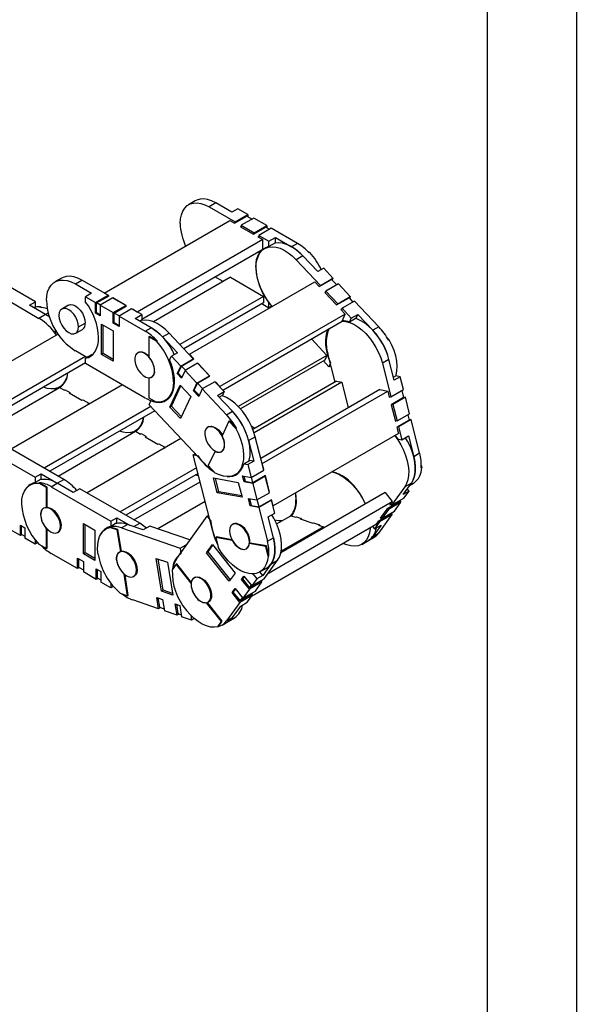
# Model space of a CAD drawing. Header units: inches. Extents: x 0 to 66, y 0 to 51.
# Tile 6 of 7: x 56.6 to 66, y 25.5 to 42.1. Entities that reach past the tile are written whole.
import ezdxf

# ---------------------------------------------------------------- set-up
doc = ezdxf.new("R2010")
doc.units = ezdxf.units.IN
doc.header["$LTSCALE"] = 6
doc.header["$MEASUREMENT"] = 0
doc.layers.add('TEXT', color=140, linetype='Continuous', lineweight=25)

msp = doc.modelspace()

# ---------------------------------------------------------------- linework, layer by layer
at = {"color": 7, "linetype": 'Continuous'}
msp.add_line((66.001, 51.001), (66.001, 0.001), dxfattribs=at)
for p, q in [((59.576, 39.045), (59.464, 38.98)), ((59.92, 39.011), (59.809, 38.946)), ((60.193, 38.853), (59.92, 39.011)), ((59.809, 38.946), (60.251, 38.691)), ((60.293, 38.911), (60.193, 38.853)), ((60.463, 38.813), (60.293, 38.911)), ((58.041, 37.492), (60.157, 38.713)), ((60.157, 38.713), (60.237, 38.667)), ((60.237, 38.667), (60.446, 38.787)), ((60.251, 38.691), (60.463, 38.813)), ((60.251, 38.675), (60.251, 38.691)), ((60.563, 38.755), (60.352, 38.633)), ((60.446, 38.787), (60.533, 38.737)), ((60.463, 38.813), (60.463, 38.778)), ((60.78, 38.63), (60.563, 38.755)), ((60.352, 38.617), (60.338, 38.609)), ((60.338, 38.609), (60.555, 38.483)), ((60.352, 38.633), (60.352, 38.601)), ((60.352, 38.633), (60.569, 38.508)), ((60.555, 38.483), (60.764, 38.604)), ((60.569, 38.508), (60.78, 38.63)), ((60.858, 38.585), (60.647, 38.463)), ((60.764, 38.604), (60.828, 38.567)), ((60.78, 38.63), (60.78, 38.594)), ((61.301, 38.329), (60.858, 38.585)), ((60.713, 38.392), (58.598, 37.17)), ((60.569, 38.491), (60.569, 38.508)), ((60.647, 38.446), (60.633, 38.438)), ((60.633, 38.438), (60.713, 38.392)), ((60.647, 38.463), (60.816, 38.364)), ((60.647, 38.463), (60.647, 38.43)), ((60.713, 38.231), (60.713, 38.392)), ((60.816, 38.364), (60.928, 38.429)), ((60.816, 38.276), (60.816, 38.364)), ((60.928, 38.34), (60.928, 38.429)), ((60.928, 38.429), (61.201, 38.271)), ((58.673, 37.053), (60.713, 38.231)), ((60.797, 38.271), (60.745, 38.241)), ((60.928, 38.34), (60.816, 38.276)), ((61.301, 38.329), (61.201, 38.271)), ((61.471, 38.196), (61.509, 38.173)), ((61.389, 38.119), (61.278, 38.054)), ((61.278, 38.054), (61.686, 37.621)), ((61.641, 37.852), (61.389, 38.119)), ((61.509, 38.173), (61.498, 38.167)), ((56.88, 37.345), (55.872, 37.927)), ((60.597, 37.929), (60.602, 37.932)), ((61.741, 37.909), (61.641, 37.852)), ((61.898, 37.743), (61.741, 37.909)), ((57.321, 37.743), (57.209, 37.679)), ((57.554, 37.645), (57.665, 37.709)), ((58.108, 37.453), (57.665, 37.709)), ((60.171, 37.757), (58.87, 37.006)), ((59.476, 36.459), (61.592, 37.68)), ((60.045, 37.685), (59.906, 37.765)), ((60.171, 37.757), (60.727, 37.435)), ((61.592, 37.68), (61.667, 37.601)), ((61.667, 37.601), (61.875, 37.722)), ((61.686, 37.621), (61.898, 37.743)), ((61.875, 37.722), (61.963, 37.629)), ((61.898, 37.743), (61.884, 37.713)), ((55.934, 37.647), (56.941, 37.065)), ((57.554, 37.645), (57.827, 37.487)), ((61.681, 37.609), (61.686, 37.621)), ((61.778, 37.523), (61.766, 37.496)), ((61.99, 37.645), (61.778, 37.523)), ((61.778, 37.523), (61.979, 37.31)), ((62.19, 37.432), (61.99, 37.645)), ((57.827, 37.487), (57.726, 37.429)), ((57.726, 37.34), (57.726, 37.429)), ((57.726, 37.429), (57.896, 37.331)), ((57.896, 37.331), (58.108, 37.453)), ((57.913, 37.325), (58.122, 37.445)), ((58.186, 37.408), (57.974, 37.286)), ((58.122, 37.445), (58.041, 37.492)), ((58.041, 37.492), (58.041, 37.492)), ((58.108, 37.453), (58.108, 37.437)), ((58.403, 37.283), (58.186, 37.408)), ((58.417, 37.275), (58.2, 37.4)), ((58.2, 37.4), (58.2, 37.4)), ((58.2, 37.4), (58.2, 37.4)), ((60.727, 37.435), (59.318, 36.622)), ((60.727, 37.435), (60.727, 37.326)), ((61.773, 37.511), (61.759, 37.503)), ((61.759, 37.503), (61.959, 37.29)), ((61.959, 37.29), (62.168, 37.411)), ((61.979, 37.31), (62.19, 37.432)), ((62.262, 37.356), (62.05, 37.234)), ((62.168, 37.411), (62.235, 37.34)), ((62.19, 37.432), (62.176, 37.402)), ((62.67, 36.923), (62.262, 37.356)), ((56.78, 37.287), (56.88, 37.345)), ((57.053, 37.13), (56.78, 37.287)), ((56.88, 37.256), (56.857, 37.243)), ((56.88, 37.256), (56.88, 37.345)), ((56.956, 37.253), (56.967, 37.26)), ((56.967, 37.26), (56.983, 37.25)), ((57.436, 37.287), (57.324, 37.222)), ((57.896, 37.154), (57.896, 37.331)), ((57.977, 37.288), (57.913, 37.325)), ((57.913, 37.164), (57.913, 37.325)), ((57.974, 37.286), (58.191, 37.161)), ((57.974, 37.286), (57.974, 37.109)), ((58.191, 37.161), (58.403, 37.283)), ((58.208, 37.154), (58.417, 37.275)), ((58.503, 37.225), (58.291, 37.103)), ((58.403, 37.283), (58.403, 37.267)), ((58.673, 37.127), (58.503, 37.225)), ((58.598, 37.17), (58.517, 37.217)), ((58.517, 37.217), (58.517, 37.217)), ((58.517, 37.217), (58.517, 37.217)), ((60.727, 37.326), (59.385, 36.551)), ((60.816, 37.239), (60.697, 37.308)), ((60.816, 37.328), (60.82, 37.33)), ((60.816, 37.239), (60.816, 37.328)), ((60.869, 37.27), (60.816, 37.239)), ((61.973, 37.298), (61.979, 37.31)), ((62.045, 37.222), (62.031, 37.214)), ((62.031, 37.214), (62.106, 37.135)), ((62.05, 37.234), (62.038, 37.207)), ((62.05, 37.234), (62.207, 37.068)), ((57.053, 37.13), (56.941, 37.065)), ((57.096, 37.155), (57.053, 37.13)), ((57.116, 37.089), (57.053, 37.13)), ((57.053, 37.13), (57.114, 37.094)), ((57.913, 37.164), (57.896, 37.154)), ((57.974, 37.109), (57.896, 37.154)), ((57.913, 37.164), (57.974, 37.129)), ((58.191, 36.984), (58.191, 37.161)), ((58.294, 37.105), (58.208, 37.154)), ((58.208, 36.994), (58.208, 37.154)), ((58.291, 37.103), (58.291, 36.926)), ((58.291, 37.103), (58.734, 36.847)), ((58.561, 37.063), (58.673, 37.127)), ((58.834, 36.905), (58.561, 37.063)), ((58.598, 37.17), (58.598, 37.17)), ((58.673, 37.038), (58.638, 37.018)), ((58.673, 37.127), (58.673, 37.038)), ((62.106, 37.135), (59.99, 35.914)), ((60.039, 35.856), (62.052, 37.018)), ((62.052, 37.018), (62.106, 37.135)), ((62.052, 37.02), (62.111, 37.014)), ((62.12, 37.019), (62.111, 37.014)), ((62.177, 37.003), (62.207, 37.068)), ((62.289, 37.067), (62.177, 37.003)), ((62.207, 37.068), (62.318, 37.132)), ((62.289, 37.067), (62.318, 37.132)), ((62.318, 37.132), (62.57, 36.865)), ((57.214, 36.875), (57.214, 36.819)), ((57.56, 36.813), (57.672, 36.877)), ((57.609, 36.921), (57.721, 36.986)), ((57.996, 36.968), (58.191, 36.855)), ((57.996, 36.454), (57.996, 36.968)), ((58.024, 36.47), (58.024, 36.952)), ((58.208, 36.994), (58.191, 36.984)), ((58.291, 36.926), (58.191, 36.984)), ((58.191, 36.855), (58.191, 36.341)), ((58.208, 36.994), (58.291, 36.945)), ((58.734, 36.847), (58.834, 36.905)), ((61.816, 36.873), (61.822, 36.885)), ((61.816, 36.873), (61.827, 36.879)), ((62.67, 36.923), (62.57, 36.865)), ((57.263, 36.798), (55.19, 35.601)), ((57.214, 36.819), (57.239, 36.784)), ((58.793, 36.753), (58.804, 36.759)), ((58.793, 36.753), (58.793, 36.414)), ((58.92, 36.679), (58.793, 36.753)), ((58.931, 36.685), (58.804, 36.759)), ((58.931, 36.685), (58.92, 36.679)), ((59.023, 36.753), (59.134, 36.817)), ((59.023, 36.753), (59.274, 36.485)), ((59.542, 36.383), (59.134, 36.817)), ((61.534, 36.719), (61.796, 36.44)), ((62.808, 36.743), (62.847, 36.701)), ((62.847, 36.701), (62.836, 36.694)), ((57.75, 36.406), (57.554, 36.519)), ((57.724, 36.421), (55.747, 35.28)), ((57.827, 36.451), (57.726, 36.393)), ((57.726, 36.304), (57.726, 36.393)), ((57.848, 36.456), (57.827, 36.451)), ((58.024, 36.47), (57.996, 36.454)), ((58.191, 36.341), (57.996, 36.454)), ((58.191, 36.373), (58.024, 36.47)), ((58.623, 36.493), (58.605, 36.483)), ((59.144, 36.363), (59.174, 36.428)), ((59.274, 36.485), (59.174, 36.428)), ((59.174, 36.428), (59.331, 36.261)), ((59.331, 36.261), (59.542, 36.383)), ((59.342, 36.259), (59.551, 36.38)), ((59.475, 36.455), (59.476, 36.459)), ((59.551, 36.38), (59.476, 36.459)), ((59.542, 36.383), (59.537, 36.372)), ((61.796, 36.44), (60.301, 35.577)), ((61.76, 36.361), (60.337, 35.539)), ((61.796, 36.44), (61.76, 36.361)), ((61.932, 35.991), (61.809, 36.473)), ((62.842, 36.372), (62.731, 36.308)), ((62.931, 36.023), (62.842, 36.372)), ((57.726, 36.313), (55.842, 35.225)), ((58.734, 35.722), (57.726, 36.304)), ((59.272, 36.133), (59.331, 36.261)), ((59.288, 36.142), (59.342, 36.259)), ((59.409, 36.189), (59.342, 36.259)), ((59.614, 36.307), (59.403, 36.185)), ((59.814, 36.095), (59.614, 36.307)), ((59.623, 36.304), (59.619, 36.302)), ((59.621, 36.3), (59.623, 36.304)), ((59.823, 36.091), (59.623, 36.304)), ((61.83, 36.248), (61.736, 36.347)), ((61.83, 36.248), (61.86, 36.312)), ((61.862, 36.266), (61.83, 36.248)), ((62.731, 36.308), (62.875, 35.741)), ((58.793, 36.063), (58.793, 35.724)), ((58.793, 36.063), (58.793, 36.063)), ((58.841, 36.074), (58.848, 36.078)), ((58.877, 36.115), (58.878, 36.115)), ((59.288, 36.142), (59.272, 36.133)), ((59.343, 36.056), (59.272, 36.133)), ((59.288, 36.142), (59.352, 36.075)), ((59.403, 36.185), (59.343, 36.056)), ((59.403, 36.185), (59.603, 35.972)), ((59.603, 35.972), (59.814, 36.095)), ((59.614, 35.97), (59.823, 36.091)), ((59.814, 36.095), (59.809, 36.083)), ((62.919, 36.071), (62.958, 36.094)), ((63.031, 36.081), (62.931, 36.023)), ((63.031, 36.081), (62.958, 36.094)), ((63.086, 35.864), (63.031, 36.081)), ((55.981, 35.145), (57.289, 35.9)), ((58.347, 35.945), (56.471, 34.862)), ((57.238, 35.885), (57.214, 35.871)), ((57.214, 35.871), (57.214, 35.857)), ((57.286, 35.906), (57.338, 35.936)), ((57.289, 35.9), (57.37, 35.853)), ((57.37, 35.853), (57.384, 35.861)), ((57.384, 35.862), (57.462, 35.817)), ((57.384, 35.861), (57.384, 35.862)), ((59.149, 35.566), (59.321, 35.941)), ((59.176, 35.582), (59.335, 35.926)), ((59.21, 35.997), (59.227, 36.007)), ((59.321, 35.941), (59.501, 35.75)), ((59.544, 35.844), (59.603, 35.972)), ((59.56, 35.853), (59.614, 35.97)), ((59.701, 35.878), (59.614, 35.97)), ((59.695, 35.874), (59.636, 35.745)), ((59.907, 35.996), (59.695, 35.874)), ((59.695, 35.874), (60.103, 35.441)), ((60.063, 35.83), (59.907, 35.996)), ((59.915, 35.993), (59.912, 35.991)), ((59.914, 35.989), (59.915, 35.993)), ((59.99, 35.914), (59.915, 35.993)), ((59.988, 35.91), (59.99, 35.914)), ((61.956, 36.005), (60.548, 35.192)), ((62.046, 35.989), (60.568, 35.136)), ((62.69, 35.863), (60.681, 34.703)), ((61.956, 36.005), (62.046, 35.989)), ((62.046, 35.989), (62.156, 35.555)), ((62.69, 35.863), (62.822, 35.839)), ((62.875, 35.741), (63.086, 35.864)), ((57.462, 35.817), (57.448, 35.808)), ((57.448, 35.808), (57.665, 35.683)), ((57.462, 35.817), (57.462, 35.8)), ((57.665, 35.683), (57.679, 35.691)), ((57.679, 35.691), (57.779, 35.633)), ((57.679, 35.691), (57.679, 35.691)), ((58.793, 35.724), (58.92, 35.65)), ((59.067, 35.682), (59.131, 35.718)), ((59.501, 35.75), (59.328, 35.375)), ((59.56, 35.853), (59.544, 35.844)), ((59.636, 35.745), (59.544, 35.844)), ((59.56, 35.853), (59.645, 35.764)), ((59.952, 35.766), (60.063, 35.83)), ((60.204, 35.499), (59.952, 35.766)), ((60.034, 35.765), (59.981, 35.735)), ((60.063, 35.83), (60.034, 35.765)), ((60.706, 34.618), (62.822, 35.839)), ((62.822, 35.839), (62.848, 35.736)), ((62.845, 35.747), (62.875, 35.741)), ((62.848, 35.736), (62.862, 35.744)), ((63.089, 35.728), (62.88, 35.607)), ((63.119, 35.735), (62.908, 35.613)), ((63.059, 35.848), (63.089, 35.728)), ((63.086, 35.741), (63.119, 35.735)), ((63.19, 35.457), (63.119, 35.735)), ((58.825, 35.578), (57.028, 34.541)), ((57.779, 35.633), (57.765, 35.625)), ((57.765, 35.625), (57.779, 35.617)), ((57.779, 35.633), (57.779, 35.617)), ((58.797, 35.608), (58.827, 35.672)), ((59.726, 34.621), (58.797, 35.608)), ((58.834, 35.677), (58.827, 35.672)), ((59.176, 35.582), (59.149, 35.566)), ((59.328, 35.375), (59.149, 35.566)), ((59.342, 35.406), (59.176, 35.582)), ((62.88, 35.607), (62.951, 35.33)), ((62.908, 35.613), (62.894, 35.616)), ((62.908, 35.613), (62.978, 35.335)), ((58.892, 35.507), (57.122, 34.486)), ((60.103, 35.441), (60.204, 35.499)), ((62.978, 35.335), (63.19, 35.457)), ((63.215, 35.358), (63.004, 35.235)), ((63.162, 35.441), (63.185, 35.35)), ((63.182, 35.364), (63.215, 35.358)), ((63.359, 34.791), (63.215, 35.358)), ((58.566, 35.167), (58.619, 35.197)), ((59.804, 35.239), (59.786, 35.229)), ((59.861, 35.245), (59.849, 35.238)), ((60.14, 35.331), (60.027, 35.084)), ((60.14, 35.331), (60.151, 35.338)), ((60.258, 35.206), (60.14, 35.331)), ((60.269, 35.213), (60.151, 35.338)), ((60.269, 35.213), (60.258, 35.206)), ((60.579, 35.21), (60.529, 35.239)), ((62.948, 35.341), (62.978, 35.335)), ((62.951, 35.33), (62.965, 35.338)), ((63.185, 35.35), (62.977, 35.23)), ((62.977, 35.23), (63.003, 35.126)), ((63.004, 35.235), (62.99, 35.238)), ((63.004, 35.235), (63.059, 35.018)), ((57.262, 34.406), (58.57, 35.161)), ((59.335, 35.037), (57.751, 34.123)), ((58.519, 35.146), (58.495, 35.132)), ((58.495, 35.132), (58.495, 35.117)), ((58.57, 35.161), (58.651, 35.114)), ((58.651, 35.114), (58.665, 35.122)), ((58.665, 35.122), (58.742, 35.077)), ((58.665, 35.122), (58.665, 35.122)), ((58.742, 35.077), (58.729, 35.069)), ((58.729, 35.069), (58.946, 34.944)), ((58.742, 35.077), (58.742, 35.061)), ((60.476, 35.006), (60.587, 35.07)), ((60.731, 34.504), (60.587, 35.07)), ((63.003, 35.126), (60.887, 33.905)), ((62.938, 35.097), (62.986, 35.031)), ((62.986, 35.031), (63.059, 35.018)), ((63.059, 35.018), (63.17, 35.082)), ((63.17, 35.082), (63.259, 34.733)), ((55.867, 34.967), (56.874, 34.385)), ((57.359, 34.349), (56.351, 34.931)), ((58.946, 34.944), (58.96, 34.952)), ((58.96, 34.952), (59.06, 34.894)), ((58.96, 34.952), (58.96, 34.952)), ((59.06, 34.894), (59.046, 34.886)), ((59.046, 34.886), (59.06, 34.878)), ((59.06, 34.894), (59.06, 34.878)), ((60.476, 35.006), (60.565, 34.657)), ((59.543, 34.764), (59.574, 34.782)), ((59.871, 33.475), (59.543, 34.764)), ((59.543, 34.764), (59.616, 34.751)), ((59.909, 34.828), (59.796, 34.582)), ((59.909, 34.828), (59.909, 34.829)), ((60.022, 34.82), (60.029, 34.824)), ((63.359, 34.791), (63.259, 34.733)), ((59.599, 34.546), (58.308, 33.801)), ((59.796, 34.582), (59.913, 34.457)), ((60.353, 34.548), (60.374, 34.56)), ((60.392, 34.612), (60.492, 34.67)), ((60.392, 34.612), (60.464, 34.599)), ((60.565, 34.657), (60.464, 34.599)), ((60.464, 34.599), (60.52, 34.382)), ((60.565, 34.657), (60.492, 34.67)), ((60.702, 34.618), (60.706, 34.618)), ((60.732, 34.514), (60.706, 34.618)), ((63.395, 34.552), (63.384, 34.546)), ((63.386, 34.589), (63.395, 34.552)), ((56.874, 34.385), (56.975, 34.443)), ((56.874, 34.385), (56.874, 34.296)), ((56.975, 34.354), (56.975, 34.443)), ((56.975, 34.443), (57.248, 34.285)), ((59.623, 34.451), (58.403, 33.747)), ((59.634, 34.407), (59.578, 34.425)), ((59.881, 34.374), (60.302, 34.298)), ((59.945, 34.125), (59.881, 34.374)), ((59.973, 34.141), (59.915, 34.368)), ((60.248, 34.428), (60.312, 34.464)), ((60.375, 34.408), (60.52, 34.382)), ((60.4, 34.308), (60.375, 34.408)), ((60.395, 34.404), (60.417, 34.318)), ((60.52, 34.382), (60.731, 34.504)), ((60.549, 34.294), (60.526, 34.385)), ((60.757, 34.404), (60.545, 34.282)), ((60.758, 34.415), (60.549, 34.294)), ((60.728, 34.515), (60.732, 34.514)), ((60.729, 34.513), (60.732, 34.514)), ((60.743, 34.407), (60.757, 34.404)), ((60.827, 34.126), (60.757, 34.404)), ((60.828, 34.137), (60.758, 34.415)), ((61.881, 34.479), (61.943, 34.458)), ((61.95, 34.462), (61.943, 34.458)), ((56.855, 34.292), (56.792, 34.255)), ((56.975, 34.354), (56.874, 34.296)), ((56.939, 34.287), (56.95, 34.293)), ((57.067, 34.213), (56.939, 34.287)), ((57.078, 34.219), (56.95, 34.293)), ((57.078, 34.219), (57.067, 34.213)), ((57.067, 33.874), (57.067, 34.213)), ((57.078, 33.881), (57.078, 34.219)), ((57.147, 34.227), (57.248, 34.285)), ((57.147, 34.227), (58.155, 33.645)), ((57.248, 34.285), (57.359, 34.349)), ((57.52, 34.128), (57.248, 34.285)), ((58.542, 33.666), (59.659, 34.311)), ((60.302, 34.298), (60.366, 34.049)), ((60.417, 34.318), (60.4, 34.308)), ((60.545, 34.282), (60.4, 34.308)), ((60.417, 34.318), (60.549, 34.294)), ((60.545, 34.282), (60.616, 34.004)), ((63.107, 34.224), (62.883, 33.913)), ((63.08, 34.097), (63.219, 34.288)), ((63.219, 34.288), (63.107, 34.224)), ((63.187, 34.245), (63.254, 34.284)), ((57.632, 34.192), (57.52, 34.128)), ((58.639, 33.61), (57.632, 34.192)), ((59.973, 34.141), (59.945, 34.125)), ((60.366, 34.049), (59.945, 34.125)), ((60.36, 34.071), (59.973, 34.141)), ((60.471, 34.03), (60.616, 34.004)), ((60.504, 33.902), (60.471, 34.03)), ((60.616, 34.004), (60.827, 34.126)), ((60.825, 34.135), (60.828, 34.137)), ((60.825, 34.137), (60.828, 34.137)), ((62.778, 34.127), (61.018, 33.111)), ((61.265, 34.125), (61.266, 34.118)), ((62.778, 34.127), (62.898, 33.977)), ((62.883, 33.913), (63.095, 34.035)), ((63.181, 34.154), (63.08, 34.097)), ((63.095, 34.035), (63.181, 34.154)), ((63.181, 34.154), (63.15, 34.193)), ((57.025, 33.867), (57.018, 33.863)), ((57.067, 33.874), (57.078, 33.881)), ((59.743, 33.978), (58.944, 33.516)), ((60.491, 34.026), (60.52, 33.912)), ((60.521, 33.912), (60.504, 33.902)), ((60.648, 33.876), (60.504, 33.902)), ((60.52, 33.912), (60.652, 33.888)), ((60.652, 33.888), (60.622, 34.007)), ((60.86, 33.998), (60.648, 33.876)), ((60.648, 33.876), (60.793, 33.309)), ((60.861, 34.008), (60.652, 33.888)), ((60.808, 32.77), (62.898, 33.977)), ((60.847, 34), (60.86, 33.998)), ((60.915, 33.781), (60.86, 33.998)), ((60.887, 33.905), (60.861, 34.008)), ((60.884, 33.906), (60.887, 33.905)), ((60.885, 33.906), (60.884, 33.905)), ((61.276, 34.007), (61.27, 34.004)), ((63.015, 33.97), (62.806, 33.849)), ((63.044, 33.965), (62.832, 33.842)), ((62.898, 33.977), (62.857, 33.92)), ((62.857, 33.92), (62.871, 33.928)), ((62.867, 33.933), (62.883, 33.913)), ((62.934, 33.812), (63.044, 33.965)), ((63.039, 34.003), (63.015, 33.97)), ((63.027, 33.986), (63.044, 33.965)), ((56.969, 33.755), (56.969, 33.755)), ((58.155, 33.645), (58.255, 33.703)), ((58.255, 33.615), (58.255, 33.703)), ((58.255, 33.703), (58.48, 33.574)), ((59.263, 33.019), (59.774, 33.728)), ((59.774, 33.728), (59.803, 33.744)), ((59.774, 33.728), (59.84, 33.644)), ((60.804, 33.716), (60.915, 33.781)), ((60.893, 33.367), (60.804, 33.716)), ((60.947, 33.598), (61.19, 33.738)), ((61.19, 33.738), (61.269, 33.711)), ((61.269, 33.711), (61.283, 33.719)), ((61.283, 33.719), (61.359, 33.692)), ((61.283, 33.719), (61.283, 33.719)), ((62.866, 33.762), (62.657, 33.642)), ((62.67, 33.446), (62.894, 33.757)), ((62.894, 33.757), (62.683, 33.635)), ((62.806, 33.849), (62.696, 33.697)), ((62.696, 33.697), (62.71, 33.705)), ((62.706, 33.71), (62.722, 33.69)), ((62.832, 33.842), (62.722, 33.69)), ((62.722, 33.69), (62.934, 33.812)), ((62.832, 33.842), (62.82, 33.857)), ((62.878, 33.78), (62.866, 33.762)), ((62.877, 33.778), (62.894, 33.757)), ((56.627, 33.579), (56.705, 33.534)), ((56.627, 33.403), (56.627, 33.579)), ((56.643, 33.57), (56.643, 33.428)), ((56.705, 33.534), (56.705, 33.358)), ((57.315, 33.568), (57.303, 33.562)), ((57.69, 33.094), (57.69, 33.608)), ((57.69, 33.608), (57.885, 33.496)), ((57.718, 33.11), (57.718, 33.592)), ((58.136, 33.552), (58.072, 33.516)), ((58.136, 33.541), (58.147, 33.547)), ((58.261, 33.497), (58.136, 33.541)), ((58.272, 33.504), (58.147, 33.547)), ((58.155, 33.645), (58.155, 33.557)), ((58.255, 33.615), (58.155, 33.557)), ((58.332, 33.532), (58.432, 33.59)), ((58.332, 33.532), (59.32, 33.191)), ((58.7, 33.498), (58.432, 33.59)), ((58.54, 33.553), (58.639, 33.61)), ((58.811, 33.562), (58.7, 33.498)), ((59.486, 33.329), (58.811, 33.562)), ((60.221, 33.601), (60.203, 33.59)), ((62.616, 33.585), (60.526, 32.378)), ((61.736, 33.549), (61.023, 33.138)), ((61.359, 33.692), (61.345, 33.684)), ((61.345, 33.684), (61.558, 33.611)), ((61.359, 33.692), (61.361, 33.679)), ((61.558, 33.611), (61.572, 33.619)), ((61.572, 33.619), (61.67, 33.585)), ((61.572, 33.619), (61.572, 33.619)), ((61.67, 33.585), (61.656, 33.577)), ((61.656, 33.577), (61.736, 33.549)), ((61.67, 33.585), (61.672, 33.571)), ((61.736, 33.549), (61.739, 33.528)), ((62.565, 33.556), (62.597, 33.515)), ((62.708, 33.58), (62.57, 33.388)), ((62.683, 33.635), (62.597, 33.515)), ((62.597, 33.515), (62.708, 33.58)), ((62.657, 33.642), (62.616, 33.585)), ((62.683, 33.635), (62.671, 33.65)), ((56.627, 33.403), (56.41, 33.528)), ((56.657, 33.42), (56.627, 33.403)), ((56.643, 33.428), (56.705, 33.393)), ((57.067, 33.184), (57.067, 33.523)), ((57.067, 33.523), (57.067, 33.523)), ((57.078, 33.19), (57.078, 33.511)), ((57.254, 33.454), (57.272, 33.464)), ((57.885, 33.496), (57.885, 32.982)), ((58.272, 33.504), (58.261, 33.497)), ((58.319, 33.132), (58.261, 33.497)), ((58.33, 33.139), (58.272, 33.504)), ((59.934, 33.379), (59.922, 33.372)), ((59.922, 33.372), (59.964, 33.209)), ((60.2, 33.322), (59.922, 33.372)), ((60.195, 33.332), (59.934, 33.379)), ((60.417, 33.51), (60.406, 33.503)), ((60.793, 33.309), (60.893, 33.367)), ((62.494, 33.319), (62.595, 33.376)), ((62.67, 33.446), (62.57, 33.388)), ((56.874, 33.26), (56.705, 33.358)), ((56.874, 33.335), (56.874, 33.26)), ((56.916, 33.284), (56.874, 33.26)), ((56.939, 33.258), (57.067, 33.184)), ((59.32, 33.191), (59.42, 33.249)), ((59.422, 33.239), (59.42, 33.249)), ((59.42, 33.249), (59.427, 33.246)), ((59.766, 33.114), (59.865, 33.251)), ((59.794, 33.13), (59.874, 33.241)), ((59.865, 33.251), (60.249, 32.769)), ((60.2, 33.322), (60.2, 33.322)), ((60.499, 33.277), (60.487, 33.271)), ((60.765, 33.221), (60.487, 33.271)), ((60.776, 33.227), (60.499, 33.277)), ((60.765, 33.221), (60.776, 33.227)), ((60.806, 33.057), (60.765, 33.221)), ((60.817, 33.064), (60.776, 33.227)), ((62.134, 33.244), (62.066, 33.268)), ((62.383, 33.254), (62.494, 33.319)), ((57.067, 33.184), (57.078, 33.19)), ((57.59, 32.847), (57.147, 33.102)), ((57.718, 33.11), (57.69, 33.094)), ((57.885, 32.982), (57.69, 33.094)), ((57.885, 33.014), (57.718, 33.11)), ((58.305, 33.127), (58.299, 33.124)), ((58.319, 33.132), (58.33, 33.139)), ((59.32, 33.191), (59.335, 33.095)), ((59.794, 33.13), (59.766, 33.114)), ((60.15, 32.632), (59.766, 33.114)), ((60.17, 32.659), (59.794, 33.13)), ((60.375, 33.171), (60.376, 33.172)), ((60.439, 33.181), (60.446, 33.185)), ((60.817, 33.064), (60.806, 33.057)), ((57.59, 33.023), (57.69, 32.966)), ((57.59, 32.847), (57.59, 33.023)), ((57.607, 33.014), (57.607, 32.872)), ((57.607, 32.872), (57.69, 32.824)), ((57.69, 32.966), (57.69, 32.789)), ((58.253, 32.976), (58.253, 32.976)), ((59.004, 32.464), (58.916, 33.019)), ((58.916, 33.019), (59.107, 32.953)), ((59.032, 32.48), (58.948, 33.008)), ((59.107, 32.953), (59.195, 32.398)), ((59.253, 32.918), (59.188, 32.828)), ((59.264, 32.925), (59.253, 32.918)), ((59.506, 32.601), (59.253, 32.918)), ((59.509, 32.618), (59.264, 32.925)), ((60.852, 32.922), (60.714, 32.731)), ((60.74, 32.675), (60.964, 32.987)), ((60.852, 32.922), (60.964, 32.987)), ((57.621, 32.864), (57.59, 32.847)), ((57.907, 32.663), (57.69, 32.789)), ((57.907, 32.84), (57.985, 32.795)), ((57.907, 32.663), (57.907, 32.84)), ((57.924, 32.83), (57.924, 32.689)), ((57.985, 32.795), (57.985, 32.618)), ((58.436, 32.388), (58.378, 32.753)), ((58.379, 32.753), (58.378, 32.753)), ((58.447, 32.394), (58.392, 32.742)), ((58.535, 32.714), (58.553, 32.725)), ((58.595, 32.829), (58.584, 32.823)), ((60.249, 32.769), (60.15, 32.632)), ((60.356, 32.664), (60.396, 32.719)), ((60.401, 32.713), (60.373, 32.674)), ((60.396, 32.719), (60.528, 32.553)), ((60.528, 32.757), (60.548, 32.756)), ((60.548, 32.756), (60.549, 32.757)), ((60.548, 32.756), (60.614, 32.673)), ((60.714, 32.731), (60.614, 32.673)), ((60.665, 32.789), (60.777, 32.853)), ((60.714, 32.731), (60.667, 32.79)), ((57.938, 32.681), (57.907, 32.663)), ((57.924, 32.689), (57.985, 32.654)), ((58.155, 32.52), (57.985, 32.618)), ((58.155, 32.596), (58.155, 32.52)), ((58.197, 32.544), (58.155, 32.52)), ((59.506, 32.601), (59.506, 32.601)), ((59.572, 32.7), (59.554, 32.69)), ((60.373, 32.674), (60.356, 32.664)), ((60.488, 32.498), (60.356, 32.664)), ((60.373, 32.674), (60.493, 32.523)), ((60.7, 32.621), (60.488, 32.498)), ((60.702, 32.644), (60.493, 32.523)), ((60.493, 32.523), (60.521, 32.562)), ((60.528, 32.553), (60.74, 32.675)), ((60.614, 32.673), (60.528, 32.553)), ((60.59, 32.468), (60.7, 32.621)), ((60.688, 32.636), (60.7, 32.621)), ((60.692, 32.63), (60.702, 32.644)), ((58.311, 32.431), (58.436, 32.388)), ((58.436, 32.388), (58.447, 32.394)), ((59.032, 32.48), (59.004, 32.464)), ((59.195, 32.398), (59.004, 32.464)), ((59.191, 32.425), (59.032, 32.48)), ((59.847, 32.435), (59.836, 32.428)), ((60.196, 32.441), (60.246, 32.512)), ((60.212, 32.451), (60.196, 32.441)), ((60.328, 32.275), (60.196, 32.441)), ((60.252, 32.505), (60.212, 32.451)), ((60.212, 32.451), (60.332, 32.3)), ((60.246, 32.512), (60.378, 32.346)), ((60.539, 32.397), (60.328, 32.275)), ((60.541, 32.421), (60.332, 32.3)), ((60.488, 32.498), (60.378, 32.346)), ((60.378, 32.346), (60.59, 32.468)), ((60.453, 32.278), (60.539, 32.397)), ((60.527, 32.412), (60.539, 32.397)), ((60.532, 32.407), (60.541, 32.421)), ((58.958, 32.168), (58.524, 32.318)), ((58.928, 32.359), (59.026, 32.325)), ((58.958, 32.168), (58.928, 32.359)), ((58.947, 32.353), (58.972, 32.195)), ((59.026, 32.325), (59.056, 32.135)), ((59.239, 32.252), (59.315, 32.225)), ((59.269, 32.061), (59.239, 32.252)), ((59.258, 32.245), (59.283, 32.088)), ((59.315, 32.225), (59.345, 32.035)), ((59.588, 32.367), (59.588, 32.367)), ((59.769, 32.272), (59.768, 32.271)), ((60.021, 31.954), (59.768, 32.271)), ((60.032, 31.96), (59.781, 32.276)), ((59.79, 32.28), (59.808, 32.291)), ((60.328, 32.275), (60.104, 31.964)), ((60.204, 32.022), (60.342, 32.214)), ((60.332, 32.3), (60.372, 32.354)), ((60.342, 32.214), (60.453, 32.278)), ((58.992, 32.188), (58.958, 32.168)), ((58.972, 32.195), (59.051, 32.168)), ((59.269, 32.061), (59.056, 32.135)), ((59.303, 32.081), (59.269, 32.061)), ((59.283, 32.088), (59.34, 32.068)), ((59.499, 32.06), (59.512, 31.977)), ((59.512, 31.977), (59.345, 32.035)), ((59.558, 32.004), (59.512, 31.977)), ((59.956, 31.864), (60.021, 31.954)), ((59.968, 31.87), (59.956, 31.864)), ((59.968, 31.87), (60.032, 31.96)), ((60.021, 31.954), (60.032, 31.96)), ((60.028, 31.895), (60.128, 31.953)), ((60.104, 31.964), (60.204, 32.022)), ((60.128, 31.953), (60.239, 32.017))]:
    msp.add_line(p, q)
at = {"flags": 128}
for points in [[(59.321, 38.665), (59.326, 38.742), (59.341, 38.812), (59.366, 38.873), (59.399, 38.924), (59.44, 38.965), (59.49, 38.993), (59.545, 39.009), (59.606, 39.012), (59.671, 39.003), (59.739, 38.981), (59.809, 38.946)], [(59.92, 39.011), (59.851, 39.045), (59.783, 39.067), (59.718, 39.077), (59.657, 39.073), (59.601, 39.057), (59.576, 39.045)], [(60.597, 37.929), (60.6, 37.997), (60.611, 38.059), (60.63, 38.115), (60.655, 38.164), (60.687, 38.205), (60.725, 38.238), (60.768, 38.261), (60.816, 38.276)], [(60.64, 38.121), (60.671, 38.175), (60.711, 38.218), (60.759, 38.249), (60.813, 38.267), (60.873, 38.273), (60.938, 38.267), (61.005, 38.247), (61.074, 38.215), (61.144, 38.172), (61.212, 38.118), (61.278, 38.054)], [(61.389, 38.119), (61.323, 38.182), (61.255, 38.236), (61.185, 38.28), (61.116, 38.311), (61.049, 38.331), (60.985, 38.338), (60.925, 38.332), (60.904, 38.326)], [(60.869, 37.27), (60.839, 37.307), (60.782, 37.385), (60.731, 37.47), (60.688, 37.557), (60.653, 37.647), (60.626, 37.736), (60.609, 37.824), (60.602, 37.908), (60.605, 37.987), (60.618, 38.058), (60.64, 38.121)], [(57.067, 37.363), (57.072, 37.44), (57.086, 37.51), (57.111, 37.571), (57.144, 37.623), (57.186, 37.663), (57.235, 37.691), (57.29, 37.707), (57.351, 37.711), (57.416, 37.701), (57.484, 37.679), (57.554, 37.645)], [(57.665, 37.709), (57.596, 37.743), (57.528, 37.765), (57.463, 37.775), (57.402, 37.772), (57.346, 37.756), (57.321, 37.743)], [(56.967, 37.26), (56.905, 37.257), (56.867, 37.249)], [(57.609, 36.921), (57.604, 36.974), (57.587, 37.031), (57.56, 37.086), (57.526, 37.136), (57.486, 37.179), (57.442, 37.211), (57.399, 37.229), (57.359, 37.233), (57.324, 37.222), (57.298, 37.198), (57.281, 37.161), (57.275, 37.114)], [(57.436, 37.287), (57.47, 37.297), (57.511, 37.293), (57.554, 37.275), (57.597, 37.243), (57.637, 37.201), (57.672, 37.15), (57.698, 37.095), (57.715, 37.039), (57.721, 36.986)], [(57.275, 37.114), (57.281, 37.061), (57.298, 37.005), (57.324, 36.949), (57.359, 36.899), (57.399, 36.856), (57.442, 36.825), (57.486, 36.806), (57.526, 36.802), (57.56, 36.813), (57.587, 36.838), (57.604, 36.875), (57.609, 36.921)], [(59.134, 36.817), (59.068, 36.881), (59, 36.935), (58.931, 36.978), (58.861, 37.01), (58.794, 37.029), (58.73, 37.036), (58.67, 37.03), (58.649, 37.024)], [(62.842, 36.372), (62.815, 36.462), (62.779, 36.551), (62.735, 36.639), (62.683, 36.722), (62.626, 36.801), (62.563, 36.872), (62.497, 36.935), (62.428, 36.988), (62.359, 37.03), (62.29, 37.06), (62.282, 37.063)], [(61.86, 36.312), (61.829, 36.39), (61.806, 36.469), (61.789, 36.545), (61.78, 36.62), (61.778, 36.691), (61.783, 36.758), (61.796, 36.819), (61.816, 36.873)], [(62.111, 37.014), (62.179, 36.996), (62.248, 36.966), (62.317, 36.923), (62.386, 36.87), (62.452, 36.808), (62.514, 36.736), (62.572, 36.658), (62.623, 36.574), (62.667, 36.487), (62.703, 36.397), (62.731, 36.308)], [(57.726, 36.393), (57.775, 36.407), (57.818, 36.431), (57.856, 36.463), (57.888, 36.505), (57.913, 36.554), (57.931, 36.61), (57.943, 36.672), (57.946, 36.74)], [(62.961, 36.093), (62.964, 36.106), (62.977, 36.178), (62.98, 36.258), (62.972, 36.343), (62.955, 36.431), (62.928, 36.522), (62.892, 36.612), (62.847, 36.701)], [(58.569, 36.442), (58.557, 36.4), (58.557, 36.35), (58.568, 36.295), (58.59, 36.238), (58.621, 36.185), (58.658, 36.138), (58.7, 36.1), (58.744, 36.075), (58.786, 36.063), (58.824, 36.066), (58.855, 36.084), (58.877, 36.115)], [(58.877, 36.115), (58.888, 36.157), (58.889, 36.207), (58.878, 36.262), (58.856, 36.318), (58.825, 36.372), (58.788, 36.419), (58.746, 36.456), (58.702, 36.482), (58.66, 36.493), (58.622, 36.49), (58.591, 36.473), (58.569, 36.442)], [(58.609, 36.485), (58.612, 36.487), (58.644, 36.5), (58.681, 36.499), (58.722, 36.484), (58.764, 36.458), (58.793, 36.432)], [(59.188, 35.802), (59.208, 35.857), (59.221, 35.918), (59.227, 35.984), (59.225, 36.055), (59.215, 36.13), (59.199, 36.207), (59.175, 36.285), (59.144, 36.363)], [(57.423, 36.138), (57.409, 36.074), (57.384, 36.013), (57.351, 35.962), (57.309, 35.922), (57.26, 35.893), (57.205, 35.877), (57.144, 35.874), (57.079, 35.884), (57.017, 35.904)], [(57.272, 35.89), (57.262, 35.886), (57.214, 35.871)], [(59.21, 35.997), (59.205, 35.919), (59.19, 35.849), (59.165, 35.787), (59.131, 35.736), (59.089, 35.696), (59.039, 35.668), (58.982, 35.652), (58.92, 35.65)], [(60.587, 35.07), (60.56, 35.16), (60.524, 35.249), (60.48, 35.337), (60.428, 35.421), (60.371, 35.499), (60.308, 35.57), (60.242, 35.633), (60.174, 35.686), (60.104, 35.728), (60.035, 35.758), (60.027, 35.761)], [(58.827, 35.672), (58.886, 35.656), (58.919, 35.651)], [(58.703, 35.399), (58.689, 35.335), (58.665, 35.274), (58.632, 35.223), (58.59, 35.183), (58.541, 35.154), (58.485, 35.138), (58.424, 35.135), (58.359, 35.145), (58.297, 35.164)], [(60.484, 34.665), (60.487, 34.675), (60.499, 34.747), (60.502, 34.825), (60.495, 34.909), (60.478, 34.997), (60.452, 35.086), (60.417, 35.176), (60.373, 35.264), (60.323, 35.348), (60.266, 35.427), (60.204, 35.499)], [(59.849, 35.238), (59.81, 35.238), (59.778, 35.224), (59.754, 35.196), (59.74, 35.156), (59.737, 35.107), (59.746, 35.053), (59.765, 34.997), (59.794, 34.942), (59.831, 34.893), (59.872, 34.854), (59.915, 34.825), (59.958, 34.811)], [(59.79, 35.232), (59.811, 35.242), (59.846, 35.247), (59.886, 35.238), (59.928, 35.216), (59.969, 35.183), (60.006, 35.14), (60.033, 35.099)], [(59.958, 34.811), (59.997, 34.811), (60.03, 34.825), (60.054, 34.853), (60.068, 34.893), (60.07, 34.942), (60.062, 34.996), (60.042, 35.052), (60.013, 35.107), (59.977, 35.156), (59.936, 35.195), (59.892, 35.224), (59.849, 35.238)], [(60.258, 35.206), (60.303, 35.118), (60.339, 35.027), (60.366, 34.937), (60.383, 34.848), (60.391, 34.763), (60.388, 34.684), (60.375, 34.611), (60.353, 34.548)], [(58.552, 35.151), (58.543, 35.147), (58.495, 35.132)], [(62.934, 35.094), (62.991, 35.016), (63.042, 34.932), (63.086, 34.844), (63.122, 34.755), (63.149, 34.665), (63.166, 34.577), (63.174, 34.493), (63.172, 34.414), (63.16, 34.342), (63.138, 34.278), (63.107, 34.224)], [(63.219, 34.288), (63.249, 34.343), (63.271, 34.406), (63.283, 34.478), (63.285, 34.557), (63.278, 34.642), (63.26, 34.729), (63.233, 34.819), (63.198, 34.908), (63.154, 34.996), (63.12, 35.053)], [(63.259, 34.733), (63.277, 34.645), (63.285, 34.561), (63.283, 34.482), (63.272, 34.409), (63.251, 34.345), (63.22, 34.291), (63.219, 34.288)], [(60.353, 34.548), (60.321, 34.494), (60.281, 34.451), (60.233, 34.42), (60.178, 34.401), (60.117, 34.396), (60.052, 34.403), (59.983, 34.424), (59.913, 34.457)], [(61.943, 34.458), (62.012, 34.428), (62.081, 34.387), (62.15, 34.334), (62.216, 34.272), (62.279, 34.202), (62.337, 34.124), (62.389, 34.04), (62.433, 33.953), (62.442, 33.933)], [(56.649, 33.939), (56.654, 34.017), (56.669, 34.088), (56.694, 34.149), (56.728, 34.201), (56.77, 34.241), (56.82, 34.269), (56.877, 34.284), (56.939, 34.287)], [(61.266, 34.118), (61.274, 34.044), (61.275, 33.974), (61.269, 33.908), (61.255, 33.848), (61.234, 33.794), (61.206, 33.748), (61.196, 33.736)], [(61.26, 34.122), (61.265, 34.087), (61.27, 34.004)], [(57.303, 33.562), (57.297, 33.615), (57.281, 33.671), (57.254, 33.726), (57.22, 33.777), (57.179, 33.82), (57.136, 33.851), (57.093, 33.87), (57.053, 33.873), (57.018, 33.863), (56.991, 33.838), (56.975, 33.801), (56.969, 33.755)], [(57.078, 33.881), (57.117, 33.872), (57.159, 33.851), (57.2, 33.818), (57.238, 33.775), (57.27, 33.726), (57.294, 33.673), (57.309, 33.619), (57.315, 33.568)], [(56.969, 33.755), (56.975, 33.701), (56.991, 33.645), (57.018, 33.59), (57.053, 33.539), (57.093, 33.497), (57.136, 33.465), (57.179, 33.447), (57.22, 33.443), (57.254, 33.454), (57.281, 33.478), (57.297, 33.515), (57.303, 33.562)], [(60.964, 32.987), (60.995, 33.041), (61.016, 33.105), (61.028, 33.177), (61.03, 33.256), (61.023, 33.34), (61.005, 33.428), (60.978, 33.517), (60.943, 33.607), (60.899, 33.694), (60.865, 33.752)], [(57.939, 33.084), (57.93, 33.17), (57.932, 33.25), (57.943, 33.323), (57.964, 33.388), (57.995, 33.444), (58.034, 33.488), (58.081, 33.521), (58.136, 33.541)], [(58.753, 33.529), (58.709, 33.564), (58.639, 33.61)], [(60.406, 33.503), (60.365, 33.546), (60.322, 33.578), (60.279, 33.597), (60.238, 33.601), (60.204, 33.591), (60.177, 33.566), (60.16, 33.53), (60.154, 33.483), (60.159, 33.43), (60.176, 33.374), (60.202, 33.319), (60.236, 33.268)], [(62.525, 33.532), (62.524, 33.522), (62.513, 33.449), (62.492, 33.384), (62.462, 33.329), (62.424, 33.284), (62.377, 33.251), (62.324, 33.23), (62.265, 33.222), (62.201, 33.227), (62.134, 33.244)], [(60.236, 33.268), (60.276, 33.225), (60.32, 33.193), (60.363, 33.175), (60.403, 33.17), (60.438, 33.181), (60.465, 33.205), (60.482, 33.241), (60.488, 33.288), (60.483, 33.341), (60.466, 33.397), (60.44, 33.452), (60.406, 33.503)], [(60.777, 32.853), (60.815, 32.881), (60.854, 32.925), (60.884, 32.979), (60.906, 33.043), (60.917, 33.116), (60.919, 33.195), (60.911, 33.279), (60.893, 33.367)], [(60.893, 33.367), (60.894, 33.363), (60.911, 33.276), (60.919, 33.191), (60.917, 33.112), (60.905, 33.04), (60.883, 32.977), (60.852, 32.922)], [(62.57, 33.388), (62.531, 33.344), (62.494, 33.319)], [(60.48, 32.762), (60.412, 32.78), (60.342, 32.811), (60.272, 32.854), (60.203, 32.908), (60.136, 32.972), (60.073, 33.044), (60.015, 33.124), (59.964, 33.209)], [(58.584, 32.823), (58.578, 32.876), (58.561, 32.932), (58.535, 32.987), (58.5, 33.038), (58.46, 33.08), (58.417, 33.112), (58.374, 33.13), (58.333, 33.134), (58.299, 33.124), (58.272, 33.099), (58.255, 33.062), (58.25, 33.015)], [(58.253, 32.976), (58.25, 33.005), (58.25, 33.032), (58.254, 33.057), (58.261, 33.079), (58.271, 33.098), (58.284, 33.114), (58.3, 33.125), (58.319, 33.132)], [(58.33, 33.139), (58.366, 33.141), (58.407, 33.129), (58.448, 33.105), (58.489, 33.07), (58.525, 33.026), (58.556, 32.976), (58.579, 32.922), (58.592, 32.869)], [(60.806, 33.057), (60.795, 32.984), (60.774, 32.918), (60.744, 32.863), (60.705, 32.818), (60.658, 32.785), (60.604, 32.764), (60.544, 32.757), (60.48, 32.762)], [(58.25, 33.015), (58.255, 32.962), (58.272, 32.906), (58.299, 32.851), (58.333, 32.8), (58.374, 32.758), (58.417, 32.726), (58.46, 32.708), (58.5, 32.704), (58.535, 32.714), (58.561, 32.739), (58.578, 32.776), (58.584, 32.823)], [(58.592, 32.869), (58.595, 32.819), (58.588, 32.776), (58.57, 32.742), (58.544, 32.719), (58.539, 32.717)], [(59.836, 32.428), (59.822, 32.484), (59.798, 32.54), (59.765, 32.592), (59.726, 32.637), (59.683, 32.671), (59.639, 32.693), (59.598, 32.701), (59.562, 32.693), (59.533, 32.672), (59.514, 32.638), (59.506, 32.594), (59.509, 32.542)], [(59.559, 32.692), (59.573, 32.7), (59.608, 32.707), (59.647, 32.701), (59.689, 32.681), (59.73, 32.65), (59.768, 32.609)], [(59.509, 32.542), (59.523, 32.486), (59.547, 32.43), (59.58, 32.378), (59.619, 32.333), (59.662, 32.299), (59.705, 32.277), (59.746, 32.269), (59.783, 32.276), (59.811, 32.298), (59.831, 32.332), (59.839, 32.376), (59.836, 32.428)], [(59.768, 32.609), (59.801, 32.561), (59.827, 32.508), (59.844, 32.454), (59.851, 32.403), (59.847, 32.357), (59.833, 32.319), (59.81, 32.292), (59.795, 32.283)], [(59.956, 31.864), (59.897, 31.856), (59.832, 31.861), (59.764, 31.879), (59.695, 31.91), (59.624, 31.953), (59.555, 32.006), (59.488, 32.07), (59.426, 32.142)], [(60.128, 31.953), (60.164, 31.978), (60.204, 32.022)], [(60.204, 32.022), (60.169, 31.982), (60.128, 31.953)]]:
    msp.add_lwpolyline(points, dxfattribs=at)
for centre, radius, start, end in [((60.263, 38.689), 0.942, 181.493, 205.5122), ((60.768, 37.544), 0.846, 42.7624, 59.2403), ((60.866, 37.599), 0.85, 41.953, 59.2312), ((60.647, 37.389), 1.165, 25.2639, 42.2997), ((61.653, 37.975), 1.058, 182.5017, 217.7098), ((58.12, 37.409), 1.055, 182.4873, 237.5127), ((56.922, 36.842), 0.412, 67.5048, 85.3969), ((56.89, 36.693), 1.058, 2.5017, 37.7098), ((56.436, 36.248), 0.961, 33.755, 58.2966), ((62.046, 36.652), 0.375, 69.4701, 88.4767), ((57.609, 36.971), 0.113, 303.9367, 7.3755), ((58.408, 36.186), 0.836, 42.6627, 59.34), ((58.29, 36.04), 1.022, 24.1069, 57.8197), ((62.352, 36.652), 0.571, 155.2115, 198.2731), ((61.733, 36.081), 1.147, 14.7121, 43.1198), ((61.833, 36.14), 1.146, 28.9091, 43.058), ((58.299, 36.117), 0.85, 41.953, 59.2312), ((58.14, 35.944), 1.072, 2.8188, 43.25), ((58.523, 36.164), 0.368, 2.8023, 42.859), ((57.117, 36.16), 0.312, 303.4786, 356.6728), ((58.791, 36.164), 0.101, 271.1318, 10.2227), ((58.987, 36.145), 0.493, 239.1331, 260.3317), ((58.956, 35.901), 0.253, 264.1723, 336.9927), ((58.398, 35.421), 0.312, 303.4786, 356.6728), ((59.266, 34.659), 1.146, 28.9091, 43.058), ((59.366, 34.715), 1.147, 14.7168, 43.1151), ((59.802, 34.939), 0.268, 343.0223, 32.8742), ((59.97, 34.906), 0.0989, 231.8452, 332.659), ((60.414, 35.275), 0.954, 213.2852, 237.4264), ((62.619, 34.592), 0.767, 356.5107, 15.0258), ((60.368, 35.218), 0.876, 222.9261, 236.5423), ((60.134, 34.657), 0.262, 264.9937, 350.2328), ((63.068, 34.552), 0.327, 304.6836, 359.9302), ((61.675, 33.752), 0.758, 36.0357, 74.2063), ((56.925, 34.05), 0.251, 101.5189, 156.0312), ((56.906, 33.833), 0.462, 58.5838, 84.5873), ((57.037, 33.979), 0.371, 55.5461, 103.5145), ((56.9, 33.588), 0.889, 40.1591, 58.902), ((61.353, 33.455), 1.194, 23.7399, 38.4469), ((57.719, 33.992), 1.072, 182.8188, 223.25), ((57.069, 33.773), 0.101, 91.1318, 190.2227), ((60.889, 33.977), 0.383, 320.95, 4.0284), ((57.336, 33.773), 0.368, 182.8023, 222.859), ((57.204, 33.553), 0.111, 299.2595, 7.5545), ((58.205, 33.311), 0.251, 101.5188, 156.0303), ((58.214, 33.221), 0.333, 69.1978, 101.6306), ((58.316, 33.297), 0.315, 68.3554, 105.6451), ((60.85, 33.717), 1.012, 184.1008, 207.9342), ((60.257, 33.521), 0.0879, 76.7763, 124.9097), ((60.165, 33.292), 0.334, 357.4514, 70.3312), ((60.998, 33.976), 0.32, 254.5284, 280.6324), ((62.322, 33.576), 0.31, 303.9052, 352.2146), ((60.928, 33.748), 1.092, 194.4804, 206.3522), ((62.472, 33.587), 0.243, 300.3246, 324.6457), ((57.572, 33.818), 0.832, 224.3935, 239.3209), ((60.459, 33.447), 0.288, 205.6263, 253.0619), ((60.392, 33.265), 0.0952, 259.7379, 3.337), ((60.052, 33.111), 0.767, 356.5107, 15.0258), ((59.04, 33.279), 1.118, 190.0196, 229.281), ((59.521, 32.825), 0.328, 124.5752, 178.1189), ((58.631, 33.043), 0.385, 190.0346, 228.8704), ((59.576, 32.808), 0.377, 145.9579, 174.2468), ((60.198, 32.793), 1.01, 178.0171, 220.1363), ((59.854, 32.592), 0.349, 178.5133, 220.0635), ((58.745, 32.921), 0.642, 231.415, 249.8668), ((59.76, 32.474), 0.203, 211.773, 272.2612), ((60.067, 32.274), 0.31, 303.9052, 352.2146), ((59.91, 32.1), 0.237, 284.1471, 324.9327)]:
    msp.add_arc(centre, radius, start, end)
at = {"layer": 'TEXT'}
msp.add_line((64.5, 49.5), (64.5, 1.5), dxfattribs=at)

doc.saveas('drawing.dxf')
